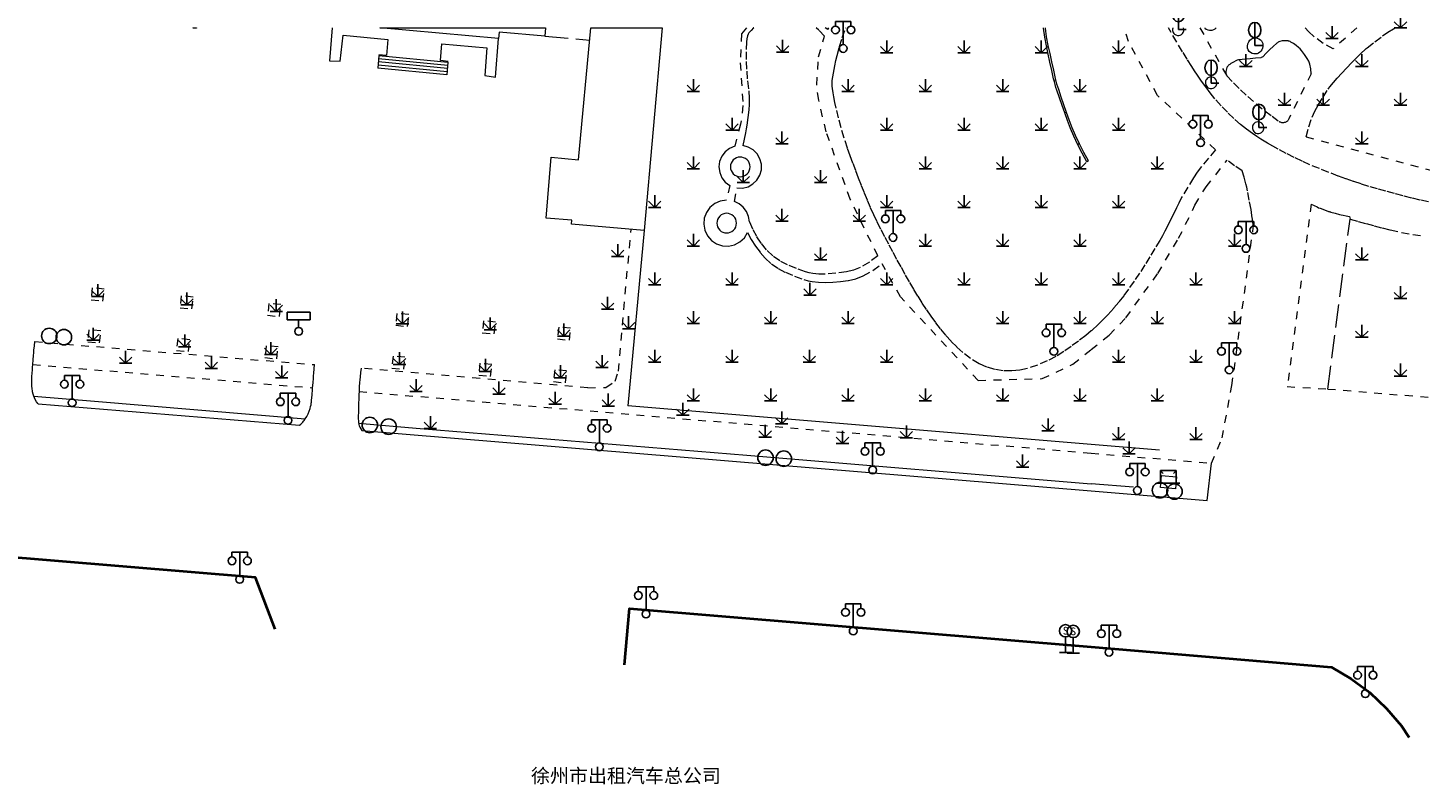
# Model space of a CAD drawing. Extents: x 39508475 to 39522402, y 3783947 to 3795549.
# Tile 100 of 256: x 39514112 to 39514293, y 3794152 to 3794250. Entities that reach past the tile are written whole.
import ezdxf
from ezdxf.enums import TextEntityAlignment as Align

# ---------------------------------------------------------------- set-up
doc = ezdxf.new("R2010")
doc.units = 0
doc.linetypes.add('X0', pattern=[4, 3, -1])
doc.linetypes.add('X6', pattern=[2, 1, -1])
doc.layers.get('0').update_dxf_attribs({"linetype": 'CONTINUOUS'})
for name, color, linetype in [('DLSS', 4, 'CONTINUOUS'), ('JCDL_DMX_F', 30, 'CONTINUOUS'), ('JCDL_JMDD_F', 231, 'CONTINUOUS'), ('JCDL_JMDX_F', 231, 'CONTINUOUS'), ('JCDL_JTD_F', 100, 'CONTINUOUS'), ('JMD', 6, 'CONTINUOUS'), ('ZBTZ', 3, 'CONTINUOUS')]:
    doc.layers.add(name, color=color, linetype=linetype)
for name, color, linetype, lineweight in [('JCDL_JMDX', 1, 'CONTINUOUS', 0), ('JCDL_ZBX', 3, 'CONTINUOUS', 0), ('JCDL_ZBX_F', 7, 'CONTINUOUS', 0), ('TEXT1_ZJ', 7, 'CONTINUOUS', 0)]:
    doc.layers.add(name, color=color, linetype=linetype, lineweight=lineweight)
doc.styles.add('HT', font='simhei.ttf')
doc.styles.get("Standard").update_dxf_attribs({"font": 'txt', "width": 1.1})
doc.linetypes.add('X19', pattern='A,4.5,[145,symbolx.shx,S=1,R=0,X=0,Y=1],4.5,-0.5,[146,symbolx.shx,S=1,R=0,X=0,Y=0],-0.5', length=10)
doc.linetypes.add('X35', pattern='A,2,[150,AAA.SHX,S=1,R=0,X=0,Y=1],2,[177,AAA.SHX,S=1,R=0,X=0,Y=0.8],1e-09', length=4)
doc.linetypes.add('X49', pattern='A,0,[5,symbolt.shx,S=1,R=0,X=0,Y=0],-10', length=10)

# ---------------------------------------------------------------- blocks, each defined once
blk = doc.blocks.new('5820000')
at = {"color": 0, "linetype": 'Continuous'}
blk.add_circle((0, 0), 1, dxfattribs=at)
blk = doc.blocks.new('3816000')
at = {"color": 0}
blk.add_line((0, 0), (0, 2), dxfattribs=at)
at = {"color": 0, "flags": 128}
blk.add_lwpolyline([(0.8, 0), (-0.8, 0)], dxfattribs=at)
at = {"color": 0, "linetype": 'Continuous'}
blk.add_circle((0, 2.8), 0.8, dxfattribs=at)
at = {"color": 0, "insert": (0, 2.8), "char_height": 1, "attachment_point": 5}
blk.add_mtext('S', dxfattribs=at)
blk = doc.blocks.new('9530003')
at = {"color": 0}
for p, q in [((-0.8, 0), (0.8, 0)), ((0, 0), (0, 1.6))]:
    blk.add_line(p, q, dxfattribs=at)
at = {"color": 0, "linetype": 'Continuous'}
for points in [[(0, 0), (-0.8, 0.8)], [(0, 0), (0.8, 0.8)]]:
    blk.add_lwpolyline(points, dxfattribs=at)
blk = doc.blocks.new('3521000')
at = {"color": 0}
for p, q in [((-1, 3.5), (1, 3.5)), ((0, 0.5), (0, 3.5))]:
    blk.add_line(p, q, dxfattribs=at)
at = {"color": 0, "linetype": 'Continuous', "flags": 128}
for points in [[(-1, 3.5), (-1, 2.9)], [(1, 3.5), (1, 2.9)]]:
    blk.add_lwpolyline(points, dxfattribs=at)
at = {"color": 0}
for centre in [(-1, 2.4), (1, 2.4), (0, 0)]:
    blk.add_circle(centre, 0.5, dxfattribs=at)
blk = doc.blocks.new('3450100')
at = {"flags": 128}
for points in [[(-1.5, 2.5), (-1.5, 1.5)], [(-1.5, 2.5), (1.5, 2.5)], [(1.5, 2.5), (1.5, 1.5)], [(-1.5, 1.5), (1.5, 1.5)]]:
    blk.add_lwpolyline(points, dxfattribs=at)
blk.add_lwpolyline([(0, 1.5), (0, 0.5)])
blk.add_circle((0, 0), 0.5)
blk = doc.blocks.new('9372000')
at = {"color": 0}
for q in [(0, 3), (0, 1.4), (1, 0), (0.75, 0)]:
    blk.add_line((0, 0), q, dxfattribs=at)
at = {"color": 0, "linetype": 'Continuous'}
blk.add_ellipse((0, 2), major_axis=(0, 1), ratio=0.800014, dxfattribs=at)
blk = doc.blocks.new('3552000')
at = {"color": 0}
for p, q in [((-1.5, 0), (1.5, 0)), ((-1, 1.6), (-0.65, 1.25)), ((-1, 1.6), (1, 1.6)), ((-1, 0), (-1, 1.6)), ((1, 1.6), (0.65, 1.25)), ((1, 1.6), (1, 0))]:
    blk.add_line(p, q, dxfattribs=at)

msp = doc.modelspace()

# ---------------------------------------------------------------- linework, layer by layer
at = {"layer": 'DLSS', "linetype": 'X6', "lineweight": 0}
for points in [[(39514205.40335, 3794250), (39514204.79385, 3794249.22228), (39514204.61047, 3794245.48464), (39514204.965, 3794239.96224), (39514204.6689, 3794237.56403), (39514203.90305, 3794234.70089)], [(39514206.36557, 3794250), (39514206.34597, 3794249.98527), (39514206.03074, 3794249.67986), (39514205.74457, 3794249.34706), (39514205.63188, 3794249.17068), (39514205.555, 3794248.976), (39514205.46691, 3794248.58608), (39514205.42432, 3794248.18862), (39514205.38521, 3794246.92222), (39514205.39207, 3794245.65523), (39514205.44672, 3794244.39238), (39514205.55103, 3794243.13265), (39514205.70484, 3794241.87801), (39514205.7895, 3794240.88712), (39514205.762, 3794239.893), (39514205.73819, 3794239.63989), (39514205.70949, 3794239.38728), (39514205.58659, 3794238.412), (39514205.45881, 3794237.43735), (39514205.38303, 3794236.92788), (39514205.29222, 3794236.42087), (39514205.12406, 3794235.59584), (39514204.941, 3794234.774)], [(39514215.501, 3794248.905), (39514214.78192, 3794249.70846), (39514214.43037, 3794250)], [(39514215.92303, 3794249.79718), (39514215.60187, 3794250)], [(39514215.92303, 3794249.79718), (39514216.0657, 3794250)], [(39514250, 3794210.82152), (39514249.28881, 3794210.23118), (39514248.3566, 3794209.51691), (39514247.40885, 3794208.8234), (39514246.446, 3794208.151), (39514245.41175, 3794207.50657), (39514244.32781, 3794206.94977), (39514243.05511, 3794206.41665), (39514241.74692, 3794205.97777), (39514240.75132, 3794205.75222), (39514239.73499, 3794205.6564), (39514238.62816, 3794205.68931), (39514237.533, 3794205.853), (39514236.48826, 3794206.15055), (39514235.49506, 3794206.59051), (39514234.39477, 3794207.2584), (39514233.38041, 3794208.05074), (39514232.61355, 3794208.75903), (39514231.8813, 3794209.50304), (39514231.1853, 3794210.28108), (39514230.52714, 3794211.09137), (39514229.9042, 3794211.91478), (39514229.29901, 3794212.75132), (39514228.71182, 3794213.60061), (39514228.14292, 3794214.46225), (39514227.59256, 3794215.33584), (39514227.061, 3794216.221), (39514226.50376, 3794217.17938), (39514225.95316, 3794218.14159), (39514225.40923, 3794219.10759), (39514224.87201, 3794220.07733), (39514224.3415, 3794221.05076), (39514223.81775, 3794222.02785), (39514223.30077, 3794223.00853), (39514222.79059, 3794223.99277), (39514222.32966, 3794224.91106), (39514221.88638, 3794225.83799), (39514221.4609, 3794226.77324), (39514221.05339, 3794227.71644), (39514220.66399, 3794228.66727), (39514220.28628, 3794229.6238), (39514219.91442, 3794230.58261), (39514219.54842, 3794231.54368), (39514219.1883, 3794232.50697), (39514218.83408, 3794233.47244), (39514218.48575, 3794234.44005), (39514218.04637, 3794235.75662), (39514217.661, 3794237.09), (39514217.33229, 3794238.35679), (39514217.02158, 3794239.62811), (39514216.86035, 3794240.34898), (39514216.71729, 3794241.07367), (39514216.62328, 3794241.62209), (39514216.54308, 3794242.1727), (39514216.51307, 3794242.45178), (39514216.497, 3794242.732), (39514216.4994, 3794242.9579), (39514216.5212, 3794243.18276), (39514216.6658, 3794244.14217), (39514216.82954, 3794245.0985), (39514216.96691, 3794245.77668), (39514217.13166, 3794246.44872), (39514217.45335, 3794247.60022), (39514217.80197, 3794248.74386), (39514218.25158, 3794249.94391), (39514218.27938, 3794250)], [(39514266.095, 3794234.224), (39514258.57934, 3794241.26649), (39514254.829, 3794248.243), (39514254.28566, 3794250)], [(39514293.61095, 3794227.51152), (39514292.5316, 3794227.75006), (39514291.456, 3794228.005), (39514290.34292, 3794228.28378), (39514289.23272, 3794228.57383), (39514288.12551, 3794228.8751), (39514287.02141, 3794229.18757), (39514285.92053, 3794229.5112), (39514284.92042, 3794229.8202), (39514283.92582, 3794230.14651), (39514282.93703, 3794230.49003), (39514281.95434, 3794230.85064), (39514280.72836, 3794231.32126), (39514279.50823, 3794231.80689), (39514278.29416, 3794232.30745), (39514277.26403, 3794232.75924), (39514276.249, 3794233.244), (39514275.22114, 3794233.76517), (39514274.20132, 3794234.3019), (39514273.49926, 3794234.68817), (39514272.8058, 3794235.0897), (39514272.37363, 3794235.3515), (39514271.94619, 3794235.62095), (39514271.40235, 3794235.9759), (39514270.86348, 3794236.33834), (39514270.07819, 3794236.90466), (39514269.32311, 3794237.51068), (39514268.45248, 3794238.27978), (39514267.61567, 3794239.08555), (39514266.7977, 3794239.93906), (39514266.01217, 3794240.82251), (39514265.3916, 3794241.5812), (39514264.80582, 3794242.36707), (39514264.27683, 3794243.11984), (39514263.75607, 3794243.87833), (39514263.37802, 3794244.44437), (39514263.00835, 3794245.01592), (39514262.41215, 3794245.9647), (39514261.82681, 3794246.92022), (39514261.08137, 3794248.16522), (39514260.34693, 3794249.41673), (39514260.01513, 3794250)], [(39514260.5539, 3794250), (39514260.54369, 3794249.96917), (39514260.52427, 3794249.82489), (39514260.53092, 3794249.67946), (39514260.56343, 3794249.53755), (39514260.61905, 3794249.40733), (39514260.69678, 3794249.28897), (39514260.79418, 3794249.18619), (39514260.9589, 3794249.07832), (39514261.14745, 3794249.02161), (39514261.33378, 3794249.01788), (39514261.51496, 3794249.06157), (39514261.67862, 3794249.14964), (39514261.81447, 3794249.27648), (39514261.89008, 3794249.38636), (39514261.94523, 3794249.50782), (39514261.97819, 3794249.63706), (39514261.98454, 3794249.83994), (39514261.94722, 3794250)], [(39514264.07134, 3794250), (39514267.534, 3794243.796)], [(39514264.68137, 3794250), (39514264.69844, 3794249.97955), (39514264.88616, 3794249.83754), (39514265.099, 3794249.737), (39514265.28295, 3794249.69226), (39514265.47212, 3794249.6848), (39514265.65902, 3794249.71492), (39514265.85096, 3794249.78524), (39514266.02682, 3794249.88943), (39514266.15327, 3794250)], [(39514281.284, 3794247.272), (39514280.02096, 3794247.99958), (39514278.83113, 3794248.84158), (39514278.08534, 3794249.50967), (39514277.66881, 3794250)], [(39514277.793, 3794235.93), (39514278.14327, 3794237.19809), (39514278.57316, 3794238.44145), (39514278.92719, 3794239.25203), (39514279.35606, 3794240.02563), (39514279.99481, 3794241.04891), (39514280.64302, 3794242.06623), (39514280.75026, 3794242.22251), (39514280.86654, 3794242.3722), (39514281.33702, 3794242.93149), (39514281.81793, 3794243.48184), (39514282.41892, 3794244.14634), (39514283.03004, 3794244.80153), (39514283.72255, 3794245.52329), (39514284.4243, 3794246.23606), (39514284.9245, 3794246.72847), (39514285.43364, 3794247.21162), (39514285.56455, 3794247.32831), (39514285.70047, 3794247.43913), (39514286.6913, 3794248.20649), (39514287.68683, 3794248.96774), (39514288.3814, 3794249.4557), (39514289.11043, 3794249.89049), (39514289.32277, 3794250)], [(39514284.37115, 3794250), (39514281.284, 3794247.272)], [(39514222.40142, 3794220.52564), (39514218.84044, 3794227.84589), (39514215.72913, 3794236.57244), (39514214.75854, 3794240.66956), (39514214.50068, 3794242.61072), (39514214.73945, 3794246.2682), (39514215.50055, 3794248.90556)], [(39514278.445, 3794244.073), (39514278.38924, 3794244.687), (39514278.26711, 3794245.29132), (39514278.13308, 3794245.6739), (39514277.93756, 3794246.02902), (39514277.56991, 3794246.55914), (39514277.18141, 3794247.07417), (39514277.00951, 3794247.27201), (39514276.819, 3794247.452), (39514276.49485, 3794247.71847), (39514276.16042, 3794247.9719), (39514276.00067, 3794248.07778), (39514275.83234, 3794248.16942), (39514275.71345, 3794248.22508), (39514275.5927, 3794248.27658), (39514275.53405, 3794248.29796), (39514275.474, 3794248.315), (39514275.40577, 3794248.32803), (39514275.33657, 3794248.33399), (39514275.15646, 3794248.33663), (39514274.9764, 3794248.33215), (39514274.6811, 3794248.30513), (39514274.38959, 3794248.25072), (39514274.26873, 3794248.20793), (39514274.16, 3794248.14), (39514274.08507, 3794248.07898), (39514274.01214, 3794248.01559), (39514273.55459, 3794247.60285), (39514273.09911, 3794247.18782), (39514272.6344, 3794246.74238), (39514272.19042, 3794246.27626), (39514272.10326, 3794246.2026), (39514272, 3794246.154), (39514271.97617, 3794246.14769), (39514271.95182, 3794246.1438), (39514271.2501, 3794246.06886), (39514270.54813, 3794245.99638), (39514270.02852, 3794245.94539), (39514269.50858, 3794245.89785), (39514269.27061, 3794245.87515), (39514269.033, 3794245.849), (39514268.86687, 3794245.81537), (39514268.70857, 3794245.75478), (39514268.38372, 3794245.58299), (39514268.07285, 3794245.38703), (39514267.92301, 3794245.27813), (39514267.77952, 3794245.161), (39514267.69851, 3794245.0841), (39514267.625, 3794245), (39514267.5853, 3794244.94187), (39514267.55441, 3794244.87861), (39514267.49312, 3794244.7123), (39514267.44144, 3794244.54275), (39514267.41294, 3794244.37625), (39514267.41728, 3794244.20738), (39514267.45986, 3794243.99721), (39514267.534, 3794243.796)], [(39514271.277, 3794246.626), (39514271.03355, 3794246.633), (39514270.79784, 3794246.69433), (39514270.60327, 3794246.79871), (39514270.44056, 3794246.94798), (39514270.30845, 3794247.15221), (39514270.23299, 3794247.38344), (39514270.21376, 3794247.65461), (39514270.257, 3794247.923), (39514270.36724, 3794248.18381), (39514270.53852, 3794248.40927), (39514270.67451, 3794248.52571), (39514270.8288, 3794248.61649), (39514270.99663, 3794248.67882), (39514271.23166, 3794248.71222), (39514271.46758, 3794248.68584), (39514271.69762, 3794248.59939), (39514271.9, 3794248.46), (39514272.02462, 3794248.32422), (39514272.11873, 3794248.16576), (39514272.17835, 3794247.99136), (39514272.20665, 3794247.78411), (39514272.19723, 3794247.57515), (39514272.15041, 3794247.37128), (39514272.06542, 3794247.17437), (39514271.94605, 3794246.99619), (39514271.79629, 3794246.84267), (39514271.63954, 3794246.73481), (39514271.46393, 3794246.66154), (39514271.277, 3794246.626)], [(39514278.445, 3794244.073), (39514275.54, 3794238.23)], [(39514265.40569, 3794242.14545), (39514265.59202, 3794242.14172), (39514265.77319, 3794242.18541), (39514265.93686, 3794242.27349), (39514266.0727, 3794242.40033), (39514266.14832, 3794242.51021), (39514266.20346, 3794242.63166), (39514266.23643, 3794242.76091), (39514266.24278, 3794242.96378), (39514266.19669, 3794243.16145), (39514266.10692, 3794243.33426), (39514265.9787, 3794243.48083), (39514265.82969, 3794243.58339), (39514265.6594, 3794243.64442), (39514265.48702, 3794243.65954), (39514265.3164, 3794243.63077), (39514265.14693, 3794243.5565), (39514264.99969, 3794243.44445), (39514264.91147, 3794243.34082), (39514264.84472, 3794243.22221), (39514264.80192, 3794243.09301), (39514264.7825, 3794242.94873), (39514264.78915, 3794242.8033), (39514264.82167, 3794242.66139), (39514264.87729, 3794242.53117), (39514264.95502, 3794242.41282), (39514265.05242, 3794242.31003), (39514265.21714, 3794242.20217), (39514265.40569, 3794242.14545)], [(39514267.534, 3794243.796), (39514268.41685, 3794242.88063), (39514269.32227, 3794241.98759), (39514270.2497, 3794241.11743), (39514271.33901, 3794240.16909), (39514272.47388, 3794239.27579), (39514273.39729, 3794238.58618), (39514274.32162, 3794237.8978), (39514274.35588, 3794237.87327), (39514274.39872, 3794237.84512)], [(39514271.48064, 3794236.34169), (39514271.66697, 3794236.33795), (39514271.84815, 3794236.38165), (39514272.01181, 3794236.46972), (39514272.14765, 3794236.59656), (39514272.22327, 3794236.70644), (39514272.27842, 3794236.82789), (39514272.31138, 3794236.95714), (39514272.31773, 3794237.16001), (39514272.27164, 3794237.35769), (39514272.18187, 3794237.5305), (39514272.05365, 3794237.67706), (39514271.90464, 3794237.77962), (39514271.73435, 3794237.84065), (39514271.56198, 3794237.85577), (39514271.39135, 3794237.827), (39514271.22189, 3794237.75273), (39514271.07464, 3794237.64069), (39514270.98642, 3794237.53705), (39514270.91967, 3794237.41844), (39514270.87687, 3794237.28925), (39514270.85745, 3794237.14496), (39514270.86411, 3794236.99953), (39514270.89662, 3794236.85763), (39514270.95224, 3794236.72741), (39514271.02997, 3794236.60905), (39514271.12737, 3794236.50627), (39514271.29209, 3794236.3984), (39514271.48064, 3794236.34169)], [(39514275.54, 3794238.23), (39514275.50219, 3794238.14383), (39514275.45568, 3794238.06202), (39514275.41546, 3794238.00811), (39514275.36786, 3794237.96058), (39514275.29204, 3794237.8991), (39514275.21258, 3794237.8424), (39514275.15872, 3794237.81004), (39514275.102, 3794237.783), (39514275.03918, 3794237.76122), (39514274.97411, 3794237.74753), (39514274.85655, 3794237.7347), (39514274.73837, 3794237.73022), (39514274.66109, 3794237.73651), (39514274.58593, 3794237.75558), (39514274.48565, 3794237.79698), (39514274.391, 3794237.85)], [(39514274.391, 3794237.85), (39514274.39872, 3794237.84512)], [(39514277.793, 3794235.93), (39514305.65913, 3794228.46989), (39514327.126, 3794234.861)], [(39514203.90305, 3794234.70089), (39514203.23374, 3794234.42438), (39514202.65948, 3794233.98317), (39514202.21987, 3794233.40769), (39514201.94522, 3794232.7376), (39514201.85447, 3794232.01913), (39514201.95388, 3794231.3018), (39514202.23659, 3794230.63508), (39514202.68311, 3794230.06494), (39514203.26265, 3794229.63069)], [(39514204.18693, 3794229.31087), (39514204.91477, 3794229.2945), (39514205.62153, 3794229.46915), (39514206.25796, 3794229.82266), (39514206.77972, 3794230.33038), (39514207.15045, 3794230.95694), (39514207.34431, 3794231.65867), (39514207.34779, 3794232.38668), (39514207.16066, 3794233.09024), (39514206.79595, 3794233.72032), (39514206.27908, 3794234.23301), (39514205.64605, 3794234.59259), (39514204.941, 3794234.774)], [(39514266.095, 3794234.224), (39514265.15865, 3794233.17011), (39514264.26244, 3794232.08187), (39514263.72636, 3794231.36297), (39514263.23357, 3794230.61374), (39514262.49083, 3794229.40386), (39514261.75235, 3794228.19138), (39514261.69399, 3794228.09039), (39514261.64, 3794227.987), (39514261.32754, 3794227.35289), (39514261.01771, 3794226.71749), (39514260.71101, 3794226.08854), (39514260.40167, 3794225.46088), (39514260.20547, 3794225.06547), (39514260.00881, 3794224.6703), (39514259.77314, 3794224.19803), (39514259.537, 3794223.726), (39514259.22259, 3794223.12521), (39514258.88703, 3794222.53597), (39514258.24901, 3794221.47105), (39514257.60183, 3794220.41167), (39514256.94554, 3794219.35791), (39514256.25994, 3794218.29312), (39514255.5517, 3794217.24326), (39514254.82113, 3794216.2088), (39514254.20484, 3794215.37889), (39514253.56699, 3794214.56543), (39514252.908, 3794213.769), (39514252.53031, 3794213.33676), (39514252.14085, 3794212.91509), (39514251.50422, 3794212.2561), (39514250.85631, 3794211.60819), (39514250.09183, 3794210.89775), (39514250, 3794210.82152)], [(39514250, 3794208.42025), (39514252.32956, 3794210.26846), (39514254.48325, 3794212.53669), (39514258.61033, 3794218.24956), (39514261.30771, 3794222.79617), (39514262.21015, 3794224.60683), (39514263.4228, 3794227.08057), (39514264.86103, 3794229.45126), (39514267.59841, 3794232.905)], [(39514269.532, 3794231.519), (39514268.5467, 3794232.18619), (39514267.59841, 3794232.905)], [(39514270.967, 3794224.188), (39514270.93277, 3794224.54034), (39514270.896, 3794224.89243), (39514270.87475, 3794225.07707), (39514270.85097, 3794225.2614), (39514270.78991, 3794225.70921), (39514270.72854, 3794226.15698), (39514270.71642, 3794226.24401), (39514270.704, 3794226.331), (39514270.68904, 3794226.42712), (39514270.67203, 3794226.5229), (39514270.44222, 3794227.73458), (39514270.21037, 3794228.94587), (39514270.11621, 3794229.39438), (39514270.00691, 3794229.83944), (39514269.77693, 3794230.68133), (39514269.532, 3794231.519)], [(39514203.26265, 3794229.63069), (39514202.819, 3794227.722)], [(39514203.85918, 3794227.54971), (39514204.18693, 3794229.31087)], [(39514202.819, 3794227.722), (39514202.03729, 3794227.60526), (39514201.31418, 3794227.28617), (39514200.70105, 3794226.78741), (39514200.24144, 3794226.1444), (39514199.96802, 3794225.40282), (39514199.9002, 3794224.61536), (39514200.04279, 3794223.83795), (39514200.38568, 3794223.12582), (39514200.90451, 3794222.52956), (39514201.56241, 3794222.09153), (39514202.31264, 3794221.84285), (39514203.10192, 3794221.80118), (39514203.87418, 3794221.96948), (39514204.57454, 3794222.33579), (39514205.15327, 3794222.8741), (39514205.56924, 3794223.54616)], [(39514205.82186, 3794224.94222), (39514205.69903, 3794225.6208), (39514205.42278, 3794226.25267), (39514205.00806, 3794226.80364), (39514204.47729, 3794227.24393), (39514203.85918, 3794227.54971)], [(39514278.439, 3794227.208), (39514275.356, 3794203.635), (39514280.614, 3794203.321)], [(39514278.439, 3794227.208), (39514278.82218, 3794227.02435), (39514279.20868, 3794226.84782), (39514279.4187, 3794226.75853), (39514279.63167, 3794226.67651), (39514280.17083, 3794226.48025), (39514280.71049, 3794226.28535), (39514280.78518, 3794226.25926), (39514280.86033, 3794226.23455), (39514280.93596, 3794226.21123), (39514281.012, 3794226.18932), (39514281.56701, 3794226.03572), (39514282.1224, 3794225.88354), (39514282.3443, 3794225.82714), (39514282.56801, 3794225.77844), (39514282.9868, 3794225.69883), (39514283.407, 3794225.627)], [(39514222.40142, 3794220.52564), (39514221.31043, 3794219.72239), (39514220.13923, 3794219.04138), (39514219.27968, 3794218.68421), (39514218.37469, 3794218.46651), (39514216.98981, 3794218.28574), (39514215.5971, 3794218.18111), (39514214.79471, 3794218.18127), (39514213.996, 3794218.258), (39514213.51094, 3794218.3507), (39514213.03626, 3794218.4869), (39514211.88409, 3794218.89827), (39514210.74769, 3794219.35141), (39514209.73517, 3794219.86932), (39514208.81162, 3794220.53299), (39514207.99785, 3794221.32747), (39514207.33356, 3794222.15372), (39514206.7464, 3794223.03645), (39514206.24113, 3794223.96847), (39514205.82186, 3794224.94222)], [(39514283.407, 3794225.627), (39514283.478, 3794225.283)], [(39514283.478, 3794225.283), (39514284.51271, 3794224.98566), (39514285.55005, 3794224.69766), (39514286.58996, 3794224.41904), (39514287.63233, 3794224.1498), (39514288.67709, 3794223.88998), (39514290.12297, 3794223.56856), (39514291.58081, 3794223.30667), (39514292.71996, 3794223.12683)], [(39514188.85029, 3794205.60594), (39514190.49668, 3794223.94672)], [(39514205.56924, 3794223.54616), (39514206.04045, 3794222.64917), (39514206.58085, 3794221.79208), (39514207.18708, 3794220.98022), (39514207.85537, 3794220.21863), (39514208.63577, 3794219.50054), (39514209.50545, 3794218.89364), (39514210.4487, 3794218.4089), (39514211.64461, 3794217.91862), (39514212.85772, 3794217.47257), (39514213.38503, 3794217.31475), (39514213.924, 3794217.203), (39514214.75087, 3794217.10963), (39514215.5829, 3794217.09728), (39514216.59097, 3794217.14957), (39514217.59653, 3794217.23779), (39514218.5983, 3794217.36185), (39514219.57, 3794217.57838), (39514220.4961, 3794217.94363), (39514221.76509, 3794218.64892), (39514222.95164, 3794219.48551)], [(39514265.551, 3794193.724), (39514266.93, 3794196.989), (39514268.205, 3794203.787), (39514270.967, 3794224.188)], [(39514235.38607, 3794204.43173), (39514225.33167, 3794215.21631), (39514222.95164, 3794219.48551)], [(39514120.812, 3794216.389), (39514120.6545, 3794214.8495), (39514122.194, 3794214.692), (39514122.3515, 3794216.2315), (39514120.812, 3794216.389)], [(39514132.326, 3794215.366), (39514132.1685, 3794213.8265), (39514133.708, 3794213.669), (39514133.8655, 3794215.2085), (39514132.326, 3794215.366)], [(39514143.646, 3794214.392), (39514143.4885, 3794212.8525), (39514145.028, 3794212.695), (39514145.1855, 3794214.2345), (39514143.646, 3794214.392)], [(39514160.222, 3794213.091), (39514160.0645, 3794211.5515), (39514161.604, 3794211.394), (39514161.7615, 3794212.9335), (39514160.222, 3794213.091)], [(39514171.417, 3794212.136), (39514171.2595, 3794210.5965), (39514172.799, 3794210.439), (39514172.9565, 3794211.9785), (39514171.417, 3794212.136)], [(39514120.388, 3794210.978), (39514120.2305, 3794209.4385), (39514121.77, 3794209.281), (39514121.9275, 3794210.8205), (39514120.388, 3794210.978)], [(39514131.875, 3794209.855), (39514131.7175, 3794208.3155), (39514133.257, 3794208.158), (39514133.4145, 3794209.6975), (39514131.875, 3794209.855)], [(39514181.133, 3794211.331), (39514180.9755, 3794209.7915), (39514182.515, 3794209.634), (39514182.6725, 3794211.1735), (39514181.133, 3794211.331)], [(39514113.387, 3794209.454), (39514149.547, 3794206.47)], [(39514143.303, 3794208.913), (39514143.1455, 3794207.3735), (39514144.685, 3794207.216), (39514144.8425, 3794208.7555), (39514143.303, 3794208.913)], [(39514235.38607, 3794204.43173), (39514243.64029, 3794204.66229), (39514247.61739, 3794206.52993), (39514250, 3794208.42025)], [(39514113.116, 3794206.479), (39514149.312, 3794203.472)], [(39514159.714, 3794207.574), (39514159.5565, 3794206.0345), (39514161.096, 3794205.877), (39514161.2535, 3794207.4165), (39514159.714, 3794207.574)], [(39514170.95, 3794206.646), (39514170.7925, 3794205.1065), (39514172.332, 3794204.949), (39514172.4895, 3794206.4885), (39514170.95, 3794206.646)], [(39514184.911, 3794203.489), (39514155.571, 3794206.01)], [(39514180.627, 3794205.817), (39514180.4695, 3794204.2775), (39514182.009, 3794204.12), (39514182.1665, 3794205.6595), (39514180.627, 3794205.817)], [(39514184.911, 3794203.489), (39514187.2476, 3794203.51099), (39514188.44689, 3794204.34074), (39514188.85029, 3794205.60594)], [(39514155.316, 3794203.003), (39514250, 3794195.033)], [(39514280.614, 3794203.321), (39514322.95233, 3794199.85957)], [(39514250, 3794195.033), (39514265.551, 3794193.724)]]:
    msp.add_lwpolyline(points, dxfattribs=at)
at = {"layer": 'DLSS', "linetype": 'Continuous', "lineweight": 20}
for points in [[(39514113.809, 3794201.403), (39514113.60773, 3794201.67676), (39514113.42933, 3794201.96594), (39514113.3255, 3794202.17881), (39514113.24715, 3794202.40232), (39514113.17193, 3794202.67136), (39514113.1, 3794202.9413), (39514113.08682, 3794202.99882), (39514113.077, 3794203.057), (39514113.03768, 3794203.37719), (39514113.00867, 3794203.69848), (39514112.99198, 3794203.99392), (39514112.98565, 3794204.28977), (39514112.98533, 3794204.45553), (39514112.98562, 3794204.62128), (39514112.986, 3794204.64165), (39514112.987, 3794204.662), (39514112.99142, 3794204.72992), (39514112.99594, 3794204.79784), (39514113.00106, 3794204.87341), (39514113.00627, 3794204.94897), (39514113.03679, 3794205.38387), (39514113.06775, 3794205.81874), (39514113.09165, 3794206.14889), (39514113.11632, 3794206.48316), (39514113.1173, 3794206.49564), (39514113.16543, 3794207.08415), (39514113.21359, 3794207.67265), (39514113.24234, 3794208.00809), (39514113.27368, 3794208.34331), (39514113.32905, 3794208.89879), (39514113.387, 3794209.454)], [(39514147.601, 3794198.646), (39514147.7692, 3794198.77869), (39514147.92903, 3794198.92133), (39514148.03641, 3794199.03214), (39514148.13408, 3794199.1516), (39514148.2127, 3794199.2574), (39514148.29045, 3794199.36386), (39514148.32617, 3794199.41412), (39514148.361, 3794199.465), (39514148.55676, 3794199.78192), (39514148.72783, 3794200.11281), (39514148.8715, 3794200.45213), (39514148.98863, 3794200.8015), (39514149.05515, 3794201.04077), (39514149.11505, 3794201.28178), (39514149.13341, 3794201.37535), (39514149.145, 3794201.47), (39514149.15621, 3794201.60065), (39514149.16737, 3794201.73129), (39514149.17177, 3794201.78319), (39514149.17611, 3794201.83508), (39514149.23567, 3794202.55152), (39514149.29518, 3794203.26797), (39514149.30362, 3794203.36998), (39514149.31223, 3794203.47487), (39514149.36248, 3794204.09912), (39514149.4125, 3794204.72051), (39514149.43818, 3794205.04313), (39514149.46328, 3794205.3658), (39514149.50543, 3794205.91788), (39514149.547, 3794206.47)], [(39514155.571, 3794206.01), (39514155.50521, 3794205.44418), (39514155.44579, 3794204.87765), (39514155.41408, 3794204.52557), (39514155.38876, 3794204.17296), (39514155.35303, 3794203.60207), (39514155.31745, 3794203.03118), (39514155.31665, 3794203.01709), (39514155.316, 3794203.003), (39514155.30059, 3794202.62081), (39514155.28548, 3794202.23861), (39514155.27266, 3794201.90731), (39514155.26013, 3794201.57601), (39514155.25546, 3794201.45095), (39514155.25083, 3794201.3259), (39514155.2479, 3794201.24645), (39514155.245, 3794201.167), (39514155.24369, 3794201.12617), (39514155.24273, 3794201.08534), (39514155.2351, 3794200.68063), (39514155.22781, 3794200.27591), (39514155.22306, 3794199.84808), (39514155.22383, 3794199.42023), (39514155.22816, 3794199.23151), (39514155.238, 3794199.043), (39514155.23973, 3794199.02579), (39514155.24262, 3794199.00873), (39514155.27127, 3794198.87112), (39514155.30105, 3794198.73375), (39514155.35177, 3794198.55448), (39514155.42293, 3794198.38229), (39514155.5362, 3794198.17259), (39514155.668, 3794197.974)], [(39514113.809, 3794201.403), (39514147.601, 3794198.646)], [(39514155.668, 3794197.974), (39514250, 3794190.15214)], [(39514250, 3794190.15214), (39514264.9832, 3794188.90976), (39514265.551, 3794193.724)]]:
    msp.add_lwpolyline(points, dxfattribs=at)
at = {"layer": 'DLSS', "linetype": 'Continuous', "lineweight": 40}
for points in [[(39514144.467, 3794172.296), (39514141.933, 3794178.969), (39514090.417, 3794183.214), (39514088.1448, 3794175.1238)], [(39514189.6648, 3794167.6527), (39514190.31, 3794174.964), (39514250, 3794169.97843)], [(39514250, 3794169.97843), (39514281.062, 3794167.384), (39514283.6335, 3794165.8697), (39514286.0231, 3794164.0822), (39514288.2023, 3794162.0434), (39514290.1448, 3794159.778), (39514291.11972, 3794158.26154)]]:
    msp.add_lwpolyline(points, dxfattribs=at)
at = {"layer": 'JCDL_DMX_F', "color": 3, "linetype": 'X35', "lineweight": 0}
for points in [[(39514151.84106, 3794250), (39514151.509, 3794245.732), (39514152.895, 3794245.684), (39514153.253, 3794249.071), (39514159.046, 3794248.507), (39514158.864, 3794246.443), (39514157.897, 3794246.528)], [(39514166.824, 3794245.636), (39514165.837, 3794245.779), (39514166.021, 3794247.931), (39514171.843, 3794247.4), (39514171.565, 3794243.863), (39514172.943, 3794243.635), (39514173.359, 3794248.643)]]:
    msp.add_lwpolyline(points, dxfattribs=at)
at = {"layer": 'JCDL_JMDX', "color": 6, "linetype": 'Continuous', "lineweight": 0}
for points in [[(39514249.63754, 3794232.81906), (39514249.06118, 3794233.89819), (39514248.50687, 3794234.98881), (39514247.97485, 3794236.09047), (39514247.53824, 3794237.08427), (39514247.15346, 3794238.09926), (39514246.81184, 3794239.0792), (39514246.47243, 3794240.0599), (39514246.13523, 3794241.04137), (39514245.80026, 3794242.0236), (39514245.68415, 3794242.3799), (39514245.577, 3794242.739), (39514245.47863, 3794243.10319), (39514245.39025, 3794243.46994), (39514245.15033, 3794244.53458), (39514244.91292, 3794245.59979), (39514244.67803, 3794246.66555), (39514244.44566, 3794247.73187), (39514244.23545, 3794248.84624), (39514244.08557, 3794249.97031), (39514244.08274, 3794250)], [(39514157.84946, 3794246.03027), (39514166.78019, 3794245.17733)], [(39514157.73537, 3794244.8357), (39514166.6661, 3794243.98277)], [(39514157.7734, 3794245.23389), (39514166.70413, 3794244.38096)], [(39514157.81143, 3794245.63208), (39514166.74216, 3794244.77915)]]:
    msp.add_lwpolyline(points, dxfattribs=at)
at = {"layer": 'JCDL_JMDX', "color": 6, "linetype": 'X0', "lineweight": 0}
msp.add_lwpolyline([(39514179.352, 3794248.931), (39514185.14935, 3794248.41207)], dxfattribs=at)
at = {"layer": 'JCDL_JMDX', "color": 6, "linetype": 'X19', "lineweight": 0}
for points in [[(39514192.198, 3794223.794), (39514190.071, 3794201.135)], [(39514250, 3794196.13903), (39514190.071, 3794201.135)], [(39514258.829, 3794195.403), (39514250, 3794196.13903)]]:
    msp.add_lwpolyline(points, dxfattribs=at)
at = {"layer": 'JCDL_JMDX_F', "linetype": 'Continuous', "lineweight": 0}
for points in [[(39514249.63754, 3794232.81906), (39514249.42724, 3794232.68215), (39514248.83946, 3794233.78265), (39514248.28285, 3794234.8778), (39514247.74777, 3794235.9858), (39514247.30676, 3794236.98962), (39514246.9185, 3794238.01379), (39514246.57568, 3794238.99717), (39514246.23608, 3794239.97841), (39514245.89871, 3794240.96041), (39514245.56309, 3794241.94452), (39514245.44549, 3794242.30542), (39514245.3365, 3794242.67065), (39514245.23639, 3794243.0413), (39514245.14677, 3794243.41317), (39514244.90638, 3794244.47991), (39514244.66884, 3794245.54569), (39514244.43383, 3794246.61203), (39514244.20064, 3794247.68207), (39514243.98853, 3794248.80652), (39514243.83714, 3794249.94193), (39514243.83161, 3794250)], [(39514157.88749, 3794246.42845), (39514157.729, 3794244.769)], [(39514157.88749, 3794246.42845), (39514166.81822, 3794245.57552)], [(39514244.4887, 3794247.53437), (39514244.24443, 3794247.48114)], [(39514166.81822, 3794245.57552), (39514166.65973, 3794243.91607)], [(39514245.44255, 3794243.25289), (39514245.19951, 3794243.19432)], [(39514246.80936, 3794239.08634), (39514246.57311, 3794239.00457)], [(39514248.48373, 3794235.03671), (39514248.25861, 3794234.92799)], [(39514259.095, 3794192.14301), (39514261.02197, 3794191.968), (39514260.88284, 3794190.43601), (39514258.95587, 3794190.611), (39514259.095, 3794192.14301)]]:
    msp.add_lwpolyline(points, dxfattribs=at)
at = {"layer": 'JCDL_ZBX', "color": 114, "linetype": 'Continuous', "lineweight": 0, "true_color": 0x009944}
for points in [[(39514205.88321, 3794232.03576), (39514205.85671, 3794232.30488), (39514205.77821, 3794232.56366), (39514205.66618, 3794232.7646), (39514205.51098, 3794232.93442), (39514205.29166, 3794233.09568), (39514205.04934, 3794233.21973), (39514204.83511, 3794233.28472), (39514204.61232, 3794233.30666), (39514204.36438, 3794233.28224), (39514204.12596, 3794233.20992), (39514203.90624, 3794233.09248), (39514203.71365, 3794232.93442), (39514203.5556, 3794232.74183), (39514203.43816, 3794232.52211), (39514203.36584, 3794232.2837), (39514203.34142, 3794232.03576), (39514203.36584, 3794231.78782), (39514203.43816, 3794231.54941), (39514203.5556, 3794231.32969), (39514203.71365, 3794231.1371), (39514203.90624, 3794230.97905), (39514204.12596, 3794230.8616), (39514204.36438, 3794230.78928), (39514204.61232, 3794230.76486), (39514204.83511, 3794230.78681), (39514205.04934, 3794230.85179), (39514205.29166, 3794230.97584), (39514205.51098, 3794231.1371), (39514205.66618, 3794231.30693), (39514205.77821, 3794231.50787), (39514205.85671, 3794231.76664), (39514205.88321, 3794232.03576)], [(39514204.13313, 3794224.75689), (39514204.10663, 3794225.02601), (39514204.02813, 3794225.28479), (39514203.9161, 3794225.48573), (39514203.7609, 3794225.65556), (39514203.54158, 3794225.81682), (39514203.29926, 3794225.94086), (39514203.08503, 3794226.00585), (39514202.86224, 3794226.02779), (39514202.6143, 3794226.00337), (39514202.37588, 3794225.93105), (39514202.15616, 3794225.81361), (39514201.96358, 3794225.65556), (39514201.80552, 3794225.46297), (39514201.68808, 3794225.24325), (39514201.61576, 3794225.00483), (39514201.59134, 3794224.75689), (39514201.61576, 3794224.50895), (39514201.68808, 3794224.27054), (39514201.80552, 3794224.05082), (39514201.96358, 3794223.85823), (39514202.15616, 3794223.70018), (39514202.37588, 3794223.58274), (39514202.6143, 3794223.51042), (39514202.86224, 3794223.486), (39514203.08503, 3794223.50794), (39514203.29926, 3794223.57293), (39514203.54158, 3794223.69697), (39514203.7609, 3794223.85823), (39514203.9161, 3794224.02806), (39514204.02813, 3794224.229), (39514204.10663, 3794224.48778), (39514204.13313, 3794224.75689)]]:
    msp.add_lwpolyline(points, dxfattribs=at)
at = {"layer": 'JCDL_ZBX', "color": 114, "linetype": 'X49', "lineweight": 0, "true_color": 0x009944}
for points in [[(39514113.24591, 3794202.40514), (39514121.09704, 3794201.73926), (39514148.36125, 3794199.46545)], [(39514155.25446, 3794198.89056), (39514163.20922, 3794198.22714), (39514205.46554, 3794194.77651), (39514250, 3794191.08205)], [(39514255.45986, 3794190.62912), (39514250, 3794191.08205)]]:
    msp.add_lwpolyline(points, dxfattribs=at)
at = {"layer": 'JCDL_ZBX_F', "color": 114, "linetype": 'X0', "lineweight": 0, "true_color": 0x009944}
msp.add_lwpolyline([(39514280.614, 3794203.321), (39514283.478, 3794225.283)], dxfattribs=at)
at = {"layer": 'JMD', "color": 6, "linetype": 'Continuous', "lineweight": 0}
for points in [[(39514134.29057, 3794250), (39514134.287, 3794249.96), (39514133.83847, 3794250), (39514134.29057, 3794250)], [(39514179.4513, 3794250), (39514179.352, 3794248.931), (39514173.43221, 3794249.46089), (39514173.359, 3794248.643), (39514157.98825, 3794250), (39514179.4513, 3794250)], [(39514194.4982, 3794250), (39514192.198, 3794223.794), (39514182.807, 3794224.637), (39514182.839, 3794225.134), (39514179.49606, 3794225.42119), (39514180.17, 3794233.266), (39514183.696, 3794232.95038), (39514185.29861, 3794250), (39514194.4982, 3794250)]]:
    msp.add_lwpolyline(points, dxfattribs=at)

# ---------------------------------------------------------------- block references
at = {"layer": 'JCDL_JMDD_F'}
for name, p in [('3521000', (39514217.933, 3794247.336)), ('3521000', (39514264.144, 3794235.151)), ('3521000', (39514224.381, 3794222.908)), ('3521000', (39514270.023, 3794221.488)), ('3450100', (39514147.50299, 3794210.7715)), ('3521000', (39514245.173, 3794208.189)), ('3521000', (39514267.847, 3794205.789)), ('3521000', (39514118.21369, 3794201.54529)), ('3521000', (39514146.12947, 3794199.26772)), ('3521000', (39514186.39699, 3794195.848)), ('3521000', (39514221.73899, 3794192.86101)), ('3521000', (39514255.983, 3794190.205)), ('3552000', (39514259.97865, 3794191.16674)), ('3521000', (39514139.88666, 3794178.71357)), ('3521000', (39514192.434, 3794174.234)), ('3521000', (39514219.22499, 3794172.047)), ('3521000', (39514252.31099, 3794169.304)), ('3521000', (39514285.447, 3794163.93401))]:
    msp.add_blockref(name, p, dxfattribs=at)
at = {"layer": 'JCDL_JTD_F'}
for p in [(39514115.2542, 3794210.18133), (39514117.1472, 3794210.02033), (39514156.71299, 3794198.677), (39514159.14, 3794198.449), (39514207.879, 3794194.447), (39514210.245, 3794194.31), (39514258.893, 3794190.236), (39514260.779, 3794190.07401)]:
    msp.add_blockref('5820000', p, dxfattribs=at)
at = {"layer": 'JCDL_JTD_F', "color": 250}
for p in [(39514246.6887, 3794169.27055), (39514247.68522, 3794169.18717)]:
    msp.add_blockref('3816000', p, dxfattribs=at)
at = {"layer": 'ZBTZ'}
for name, p in [('9372000', (39514261.27668, 3794249.76935)), ('9530003', (39514290, 3794250)), ('9372000', (39514271.15753, 3794247.71026)), ('9530003', (39514281.16056, 3794248.61661)), ('9530003', (39514210.09243, 3794246.85766)), ('9530003', (39514223.553, 3794246.785)), ('9530003', (39514233.553, 3794246.785)), ('9530003', (39514243.553, 3794246.785)), ('9530003', (39514253.553, 3794246.785)), ('9530003', (39514270, 3794245)), ('9530003', (39514285, 3794245)), ('9372000', (39514265.5011, 3794242.84223)), ('9530003', (39514198.553, 3794241.785)), ('9530003', (39514218.553, 3794241.785)), ('9530003', (39514228.553, 3794241.785)), ('9530003', (39514238.553, 3794241.785)), ('9530003', (39514248.553, 3794241.785)), ('9530003', (39514275, 3794240)), ('9530003', (39514280, 3794240)), ('9530003', (39514290, 3794240)), ('9372000', (39514271.70173, 3794237.12368)), ('9530003', (39514203.553, 3794236.785)), ('9530003', (39514223.553, 3794236.785)), ('9530003', (39514233.553, 3794236.785)), ('9530003', (39514243.553, 3794236.785)), ('9530003', (39514253.553, 3794236.785)), ('9530003', (39514210, 3794235)), ('9530003', (39514285, 3794235)), ('9530003', (39514198.553, 3794231.785)), ('9530003', (39514228.553, 3794231.785)), ('9530003', (39514238.553, 3794231.785)), ('9530003', (39514248.553, 3794231.785)), ('9530003', (39514258.553, 3794231.785)), ('9530003', (39514205, 3794230)), ('9530003', (39514215, 3794230)), ('9530003', (39514193.553, 3794226.785)), ('9530003', (39514223.553, 3794226.785)), ('9530003', (39514233.553, 3794226.785)), ('9530003', (39514243.553, 3794226.785)), ('9530003', (39514253.553, 3794226.785)), ('9530003', (39514210, 3794225)), ('9530003', (39514220, 3794225)), ('9530003', (39514198.553, 3794221.785)), ('9530003', (39514228.553, 3794221.785)), ('9530003', (39514238.553, 3794221.785)), ('9530003', (39514248.553, 3794221.785)), ('9530003', (39514268.553, 3794221.785)), ('9530003', (39514188.7648, 3794220.44881)), ('9530003', (39514215, 3794220)), ('9530003', (39514285, 3794220)), ('9530003', (39514193.553, 3794216.785)), ('9530003', (39514203.553, 3794216.785)), ('9530003', (39514213.63262, 3794215.45088)), ('9530003', (39514223.553, 3794216.785)), ('9530003', (39514233.553, 3794216.785)), ('9530003', (39514243.553, 3794216.785)), ('9530003', (39514253.553, 3794216.785)), ('9530003', (39514263.553, 3794216.785)), ('9530003', (39514121.53015, 3794215.2617)), ('9530003', (39514133.04898, 3794214.18147)), ('9530003', (39514187.45671, 3794213.6352)), ('9530003', (39514290, 3794215)), ('9530003', (39514144.61482, 3794213.33607)), ('9530003', (39514160.93524, 3794211.74599)), ('9530003', (39514172.29508, 3794210.97519)), ('9530003', (39514181.78808, 3794210.16897)), ('9530003', (39514190.16632, 3794211.11509)), ('9530003', (39514198.553, 3794211.785)), ('9530003', (39514208.553, 3794211.785)), ('9530003', (39514218.553, 3794211.785)), ('9530003', (39514238.553, 3794211.785)), ('9530003', (39514248.553, 3794211.785)), ('9530003', (39514258.553, 3794211.785)), ('9530003', (39514268.553, 3794211.785)), ('9530003', (39514120.91895, 3794209.62572)), ('9530003', (39514132.76688, 3794208.78032)), ('9530003', (39514285, 3794210)), ('9530003', (39514125.11668, 3794206.64668)), ('9530003', (39514143.90959, 3794207.79402)), ('9530003', (39514160.54944, 3794206.47882)), ('9530003', (39514193.553, 3794206.785)), ('9530003', (39514203.553, 3794206.785)), ('9530003', (39514213.553, 3794206.785)), ('9530003', (39514223.553, 3794206.785)), ('9530003', (39514253.553, 3794206.785)), ('9530003', (39514263.553, 3794206.785)), ('9530003', (39514136.22533, 3794205.97819)), ('9530003', (39514145.32638, 3794204.77489)), ('9530003', (39514171.66507, 3794205.6008)), ('9530003', (39514181.35815, 3794204.78087)), ('9530003', (39514186.74778, 3794206.1124)), ('9530003', (39514290, 3794205)), ('9530003', (39514162.69368, 3794202.9953)), ('9530003', (39514173.40071, 3794202.67379)), ('9530003', (39514180.68023, 3794201.35162)), ('9530003', (39514187.54826, 3794201.12252)), ('9530003', (39514198.553, 3794201.785)), ('9530003', (39514208.553, 3794201.785)), ('9530003', (39514218.553, 3794201.785)), ('9530003', (39514228.553, 3794201.785)), ('9530003', (39514238.553, 3794201.785)), ('9530003', (39514248.553, 3794201.785)), ('9530003', (39514258.553, 3794201.785)), ('9530003', (39514197.1913, 3794199.92712)), ('9530003', (39514164.54275, 3794198.21575)), ('9530003', (39514209.98184, 3794198.8085)), ('9530003', (39514244.4166, 3794197.90966)), ('9530003', (39514207.83925, 3794197.09725)), ('9530003', (39514217.83775, 3794196.29725)), ('9530003', (39514226.09823, 3794197.02106)), ('9530003', (39514253.553, 3794196.785)), ('9530003', (39514263.553, 3794196.785)), ('9530003', (39514254.89251, 3794194.92655)), ('9530003', (39514241.13191, 3794193.238))]:
    msp.add_blockref(name, p, dxfattribs=at)

# ---------------------------------------------------------------- texts
at = {"layer": 'TEXT1_ZJ', "style": 'HT'}
msp.add_text('徐州市出租汽车总公司', height=1.8, dxfattribs=at).set_placement((39514177.55899, 3794151.89508), align=Align.BOTTOM_LEFT)

doc.saveas('drawing.dxf')
